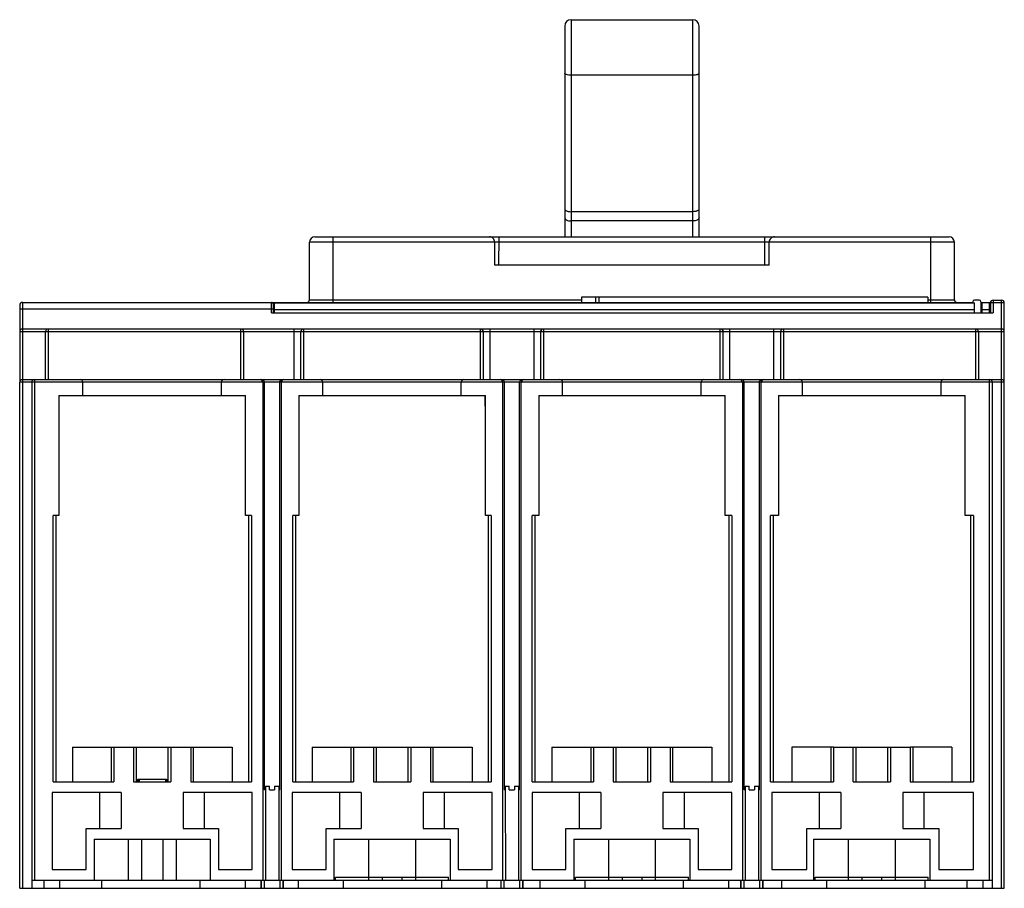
# Model space of a CAD drawing. Header units: millimetres. Extents: x 28 to 212, y 84 to 247.
import ezdxf

# ---------------------------------------------------------------- set-up
doc = ezdxf.new("R2010")
doc.units = ezdxf.units.MM
doc.header["$LTSCALE"] = 21.526205
doc.layers.get('0').update_dxf_attribs({"linetype": 'CONTINUOUS'})

msp = doc.modelspace()

# ---------------------------------------------------------------- linework, layer by layer
at = {"color": 7, "linetype": 'Continuous'}
for p, q in [((129.88, 246.26), (129.88, 206.69)), ((131.08, 247.46), (131.08, 206.69)), ((131.08, 247.46), (153.88, 247.46)), ((153.88, 206.69), (153.88, 247.46)), ((155.08, 206.69), (155.08, 246.26)), ((153.88, 237.05), (131.08, 237.05)), ((153.88, 211.41), (131.08, 211.41)), ((153.88, 209.67), (131.08, 209.67)), ((81.99, 194.89), (81.99, 205.69)), ((202.97, 205.69), (81.99, 205.69)), ((82.99, 206.69), (201.97, 206.69)), ((86.38, 206.69), (86.38, 194.39)), ((116.74, 201.39), (116.74, 205.69)), ((117.54, 201.39), (117.55, 206.69)), ((167.42, 201.39), (167.42, 206.69)), ((168.22, 201.39), (168.22, 205.69)), ((198.57, 194.39), (198.57, 206.69)), ((202.97, 194.89), (202.97, 205.69)), ((168.22, 201.39), (116.74, 201.39)), ((28.12, 194.39), (28.12, 179.89)), ((28.12, 194.39), (206.34, 194.39)), ((74.84, 192.41), (74.84, 194.39)), ((75.24, 192.41), (75.24, 193.99)), ((75.34, 194.39), (75.34, 192.41)), ((75.34, 194.31), (206.74, 194.31)), ((81.99, 194.89), (133, 194.89)), ((133, 195.36), (133, 194.39)), ((197.99, 195.36), (133, 195.36)), ((135.69, 194.39), (135.69, 195.36)), ((136.29, 195.36), (136.29, 194.39)), ((197.99, 195.36), (197.99, 194.39)), ((197.99, 194.89), (202.97, 194.89)), ((206.24, 194.39), (206.24, 194.31)), ((206.44, 194.51), (206.44, 194.31)), ((207.64, 194.81), (206.74, 194.81)), ((206.74, 192.41), (206.74, 194.31)), ((207.94, 194.51), (207.94, 192.41)), ((208.05, 194.39), (209.74, 194.39)), ((208.14, 194.39), (208.14, 192.41)), ((209.54, 194.31), (208.14, 194.31)), ((209.54, 192.41), (209.54, 194.39)), ((212.34, 194.31), (209.74, 194.31)), ((209.74, 194.31), (209.74, 192.41)), ((210.24, 194.81), (211.84, 194.81)), ((210.24, 194.81), (210.24, 192.41)), ((211.84, 84.39), (211.84, 194.81)), ((212.34, 84.39), (212.34, 194.31)), ((27.62, 193.89), (27.62, 179.39)), ((75.24, 193.09), (27.62, 193.09)), ((74.84, 192.41), (210.24, 192.41)), ((206.74, 193.01), (75.34, 193.01)), ((209.54, 193.01), (208.14, 193.01)), ((80.33, 188.89), (27.62, 188.89)), ((80.83, 189.39), (28.12, 189.39)), ((32.47, 179.89), (32.47, 188.89)), ((32.97, 189.39), (32.97, 179.89)), ((69.12, 179.89), (69.12, 189.39)), ((69.62, 188.89), (69.62, 179.89)), ((79.13, 179.89), (79.13, 189.39)), ((80.33, 188.89), (80.33, 179.89)), ((80.39, 179.89), (80.39, 188.89)), ((114.56, 188.89), (80.39, 188.89)), ((80.89, 189.39), (80.89, 179.89)), ((114.06, 189.39), (80.89, 189.39)), ((114.06, 179.89), (114.06, 189.39)), ((125.83, 189.39), (114.11, 189.39)), ((114.56, 188.89), (114.56, 179.89)), ((114.61, 179.89), (114.61, 188.89)), ((125.33, 188.89), (114.61, 188.89)), ((115.81, 189.39), (115.81, 179.89)), ((124.13, 179.89), (124.13, 189.39)), ((125.33, 188.89), (125.33, 179.89)), ((125.39, 179.89), (125.39, 188.89)), ((159.56, 188.89), (125.39, 188.89)), ((125.89, 189.39), (125.89, 179.89)), ((159.06, 189.39), (125.89, 189.39)), ((159.06, 179.89), (159.06, 189.39)), ((170.83, 189.39), (159.11, 189.39)), ((159.56, 188.89), (159.56, 179.89)), ((170.33, 188.89), (159.61, 188.89)), ((159.61, 179.89), (159.61, 188.89)), ((160.81, 189.39), (160.81, 179.89)), ((169.13, 179.89), (169.13, 189.39)), ((170.33, 188.89), (170.33, 179.89)), ((212.34, 188.89), (170.39, 188.89)), ((170.39, 179.89), (170.39, 188.89)), ((211.84, 189.39), (170.89, 189.39)), ((170.89, 189.39), (170.89, 179.89)), ((206.97, 179.89), (206.97, 189.39)), ((207.47, 188.89), (207.47, 179.89)), ((27.64, 84.39), (27.64, 179.39)), ((212.34, 179.39), (27.64, 179.39)), ((28.14, 179.89), (28.14, 84.39)), ((28.14, 179.89), (211.84, 179.89)), ((29.89, 179.39), (29.89, 84.39)), ((30.39, 179.89), (30.39, 85.89)), ((39.47, 176.89), (39.47, 179.39)), ((65.47, 176.89), (65.47, 179.39)), ((73.22, 179.39), (73.22, 85.89)), ((73.55, 102.89), (73.55, 179.39)), ((76.4, 102.89), (76.4, 179.39)), ((76.72, 85.89), (76.72, 179.39)), ((84.47, 176.89), (84.47, 179.39)), ((110.47, 176.89), (110.47, 179.39)), ((118.22, 179.39), (118.22, 85.89)), ((118.55, 102.89), (118.55, 179.39)), ((121.4, 102.89), (121.4, 179.39)), ((121.72, 85.89), (121.72, 179.39)), ((129.47, 176.89), (129.47, 179.39)), ((155.47, 176.89), (155.47, 179.39)), ((163.22, 179.39), (163.22, 85.89)), ((163.55, 102.89), (163.55, 179.39)), ((166.4, 102.89), (166.4, 179.39)), ((166.72, 85.89), (166.72, 179.39)), ((174.47, 176.89), (174.47, 179.39)), ((200.47, 176.89), (200.47, 179.39)), ((209.59, 85.89), (209.59, 179.89)), ((210.09, 179.39), (210.09, 84.39)), ((34.99, 176.89), (34.99, 154.39)), ((34.99, 176.89), (69.99, 176.89)), ((69.99, 154.39), (69.99, 176.89)), ((79.99, 176.89), (79.99, 154.39)), ((79.99, 176.89), (114.99, 176.89)), ((114.93, 174.89), (114.93, 176.89)), ((114.99, 154.39), (114.99, 176.89)), ((124.99, 176.89), (124.99, 154.39)), ((124.99, 176.89), (159.99, 176.89)), ((159.99, 154.39), (159.99, 176.89)), ((169.99, 176.89), (204.99, 176.89)), ((169.99, 176.89), (169.99, 154.39)), ((204.99, 154.39), (204.99, 176.89)), ((115, 174.89), (114.93, 174.89)), ((33.89, 104.39), (33.89, 154.39)), ((34.99, 154.39), (33.89, 154.39)), ((34.39, 154.39), (34.39, 104.39)), ((71.09, 154.39), (69.99, 154.39)), ((70.59, 104.39), (70.59, 154.39)), ((71.09, 154.39), (71.09, 104.39)), ((78.89, 104.39), (78.89, 154.39)), ((79.99, 154.39), (78.89, 154.39)), ((79.39, 154.39), (79.39, 104.39)), ((116.09, 154.39), (114.99, 154.39)), ((115.59, 104.39), (115.59, 154.39)), ((116.09, 154.39), (116.09, 104.39)), ((124.99, 154.39), (123.74, 154.39)), ((123.74, 104.39), (123.74, 154.39)), ((124.24, 154.39), (124.24, 104.39)), ((161.24, 154.39), (159.99, 154.39)), ((160.74, 104.39), (160.74, 154.39)), ((161.24, 154.39), (161.24, 104.39)), ((169.99, 154.39), (168.49, 154.39)), ((168.49, 104.39), (168.49, 154.39)), ((168.99, 154.39), (168.99, 104.39)), ((206.59, 154.39), (204.99, 154.39)), ((206.09, 104.39), (206.09, 154.39)), ((206.59, 154.39), (206.59, 104.39)), ((37.51, 110.89), (37.51, 104.39)), ((37.51, 110.89), (67.51, 110.89)), ((44.86, 104.39), (44.86, 110.89)), ((45.29, 110.89), (45.29, 104.39)), ((49, 110.89), (49, 104.39)), ((49.5, 110.89), (49.5, 104.39)), ((55.5, 104.39), (55.5, 110.89)), ((56, 110.89), (56, 104.39)), ((59.71, 110.89), (59.71, 104.39)), ((60.15, 110.89), (60.15, 104.39)), ((67.51, 110.89), (67.51, 104.39)), ((82.49, 110.89), (112.49, 110.89)), ((82.49, 110.89), (82.49, 104.39)), ((89.84, 104.39), (89.84, 110.89)), ((90.27, 110.89), (90.27, 104.39)), ((93.98, 110.89), (93.98, 104.39)), ((94.48, 110.89), (94.48, 104.39)), ((100.48, 104.39), (100.48, 110.89)), ((100.98, 110.89), (100.98, 104.39)), ((104.69, 110.89), (104.69, 104.39)), ((105.13, 110.89), (105.13, 104.39)), ((112.49, 110.89), (112.49, 104.39)), ((127.47, 110.89), (157.47, 110.89)), ((127.47, 110.89), (127.47, 104.39)), ((134.82, 104.39), (134.82, 110.89)), ((135.26, 110.89), (135.26, 104.39)), ((138.97, 110.89), (138.97, 104.39)), ((139.47, 110.89), (139.47, 104.39)), ((145.47, 104.39), (145.47, 110.89)), ((145.97, 110.89), (145.97, 104.39)), ((149.68, 110.89), (149.68, 104.39)), ((150.11, 110.89), (150.11, 104.39)), ((157.47, 110.89), (157.47, 104.39)), ((180.27, 110.89), (172.51, 110.89)), ((172.51, 110.89), (172.51, 104.39)), ((179.86, 104.39), (179.86, 110.89)), ((180.29, 110.89), (184, 110.89)), ((180.29, 110.89), (180.29, 104.39)), ((184, 104.39), (184, 110.89)), ((184.02, 110.89), (190.99, 110.89)), ((184.5, 110.89), (184.5, 104.39)), ((190.5, 104.39), (190.5, 110.89)), ((191, 110.89), (194.71, 110.89)), ((191, 110.89), (191, 104.39)), ((194.71, 110.89), (194.71, 104.39)), ((202.51, 110.89), (194.74, 110.89)), ((195.15, 110.89), (195.15, 104.39)), ((202.51, 110.89), (202.51, 104.39)), ((33.89, 104.39), (45.29, 104.39)), ((49, 104.39), (56, 104.39)), ((49.76, 104.39), (49.76, 104.89)), ((49.76, 104.89), (55.18, 104.89)), ((49.85, 104.39), (49.85, 104.89)), ((50.01, 104.89), (50.01, 104.39)), ((55.01, 104.39), (55.01, 104.89)), ((55.13, 104.39), (55.13, 104.89)), ((55.18, 104.89), (55.18, 104.39)), ((59.71, 104.39), (71.09, 104.39)), ((73.71, 103.59), (74.49, 103.59)), ((73.72, 103.59), (73.72, 102.89)), ((73.74, 103.59), (73.74, 85.89)), ((74.49, 102.89), (74.49, 103.59)), ((75.45, 103.59), (76.23, 103.59)), ((75.45, 103.59), (75.45, 102.89)), ((76.22, 103.59), (76.22, 85.89)), ((78.89, 104.39), (90.27, 104.39)), ((93.98, 104.39), (100.98, 104.39)), ((104.69, 104.39), (116.09, 104.39)), ((118.71, 103.59), (119.47, 103.59)), ((118.72, 103.59), (118.74, 85.89)), ((119.47, 102.89), (119.47, 103.59)), ((120.47, 103.59), (121.23, 103.59)), ((120.47, 103.59), (120.47, 102.89)), ((121.22, 103.59), (121.22, 85.89)), ((123.74, 104.39), (135.26, 104.39)), ((138.97, 104.39), (145.97, 104.39)), ((149.68, 104.39), (161.24, 104.39)), ((163.71, 103.59), (164.45, 103.59)), ((163.72, 103.59), (163.74, 85.89)), ((164.45, 102.89), (164.45, 103.59)), ((165.49, 103.59), (166.23, 103.59)), ((165.49, 103.59), (165.49, 102.89)), ((166.22, 103.59), (166.22, 85.89)), ((168.49, 104.39), (180.29, 104.39)), ((184, 104.39), (191, 104.39)), ((194.71, 104.39), (206.59, 104.39)), ((33.74, 102.39), (33.74, 87.89)), ((46.68, 102.39), (33.74, 102.39)), ((42.68, 95.59), (42.68, 102.39)), ((46.68, 102.39), (46.68, 95.59)), ((58.28, 102.39), (58.28, 95.59)), ((71.24, 102.39), (58.28, 102.39)), ((62.31, 95.59), (62.31, 102.39)), ((71.24, 87.89), (71.24, 102.39)), ((73.71, 102.89), (73.54, 102.89)), ((74.49, 102.89), (75.45, 102.89)), ((76.4, 102.89), (76.23, 102.89)), ((91.67, 102.39), (78.74, 102.39)), ((78.74, 102.39), (78.74, 87.89)), ((87.67, 95.59), (87.67, 102.39)), ((91.67, 102.39), (91.67, 95.59)), ((116.24, 102.39), (103.29, 102.39)), ((103.29, 102.39), (103.29, 95.59)), ((107.31, 95.59), (107.31, 102.39)), ((116.24, 87.89), (116.24, 102.39)), ((118.71, 102.89), (118.54, 102.89)), ((119.47, 102.89), (120.47, 102.89)), ((121.4, 102.89), (121.23, 102.89)), ((136.67, 102.39), (123.74, 102.39)), ((123.74, 102.39), (123.74, 87.89)), ((132.67, 95.59), (132.67, 102.39)), ((136.67, 102.39), (136.67, 95.59)), ((161.24, 102.39), (148.3, 102.39)), ((148.3, 102.39), (148.3, 95.59)), ((152.32, 95.59), (152.32, 102.39)), ((161.24, 87.89), (161.24, 102.39)), ((163.71, 102.89), (163.54, 102.89)), ((164.45, 102.89), (165.49, 102.89)), ((166.4, 102.89), (166.23, 102.89)), ((181.66, 102.39), (168.74, 102.39)), ((168.74, 102.39), (168.74, 87.89)), ((177.66, 95.59), (177.66, 102.39)), ((181.66, 102.39), (181.66, 95.59)), ((206.59, 102.39), (193.31, 102.39)), ((193.31, 102.39), (193.31, 95.59)), ((197.32, 95.59), (197.32, 102.39)), ((206.59, 87.89), (206.59, 102.39)), ((40.09, 87.89), (40.09, 95.59)), ((40.09, 95.59), (46.68, 95.59)), ((58.28, 95.59), (64.89, 95.59)), ((64.89, 95.59), (64.89, 87.89)), ((85.09, 95.59), (91.67, 95.59)), ((85.09, 87.89), (85.09, 95.59)), ((103.29, 95.59), (109.89, 95.59)), ((109.89, 95.59), (109.89, 87.89)), ((130.09, 95.59), (136.67, 95.59)), ((130.09, 87.89), (130.09, 95.59)), ((148.3, 95.59), (154.89, 95.59)), ((154.89, 95.59), (154.89, 87.89)), ((175.27, 95.59), (181.66, 95.59)), ((175.27, 87.89), (175.27, 95.59)), ((193.31, 95.59), (200.07, 95.59)), ((200.07, 95.59), (200.07, 87.89)), ((41.57, 93.59), (41.57, 85.89)), ((41.57, 93.59), (63.37, 93.59)), ((47.96, 93.59), (47.96, 85.89)), ((50.47, 93.59), (50.47, 85.89)), ((54.47, 93.59), (54.47, 85.89)), ((56.99, 93.59), (56.99, 85.89)), ((63.37, 93.59), (63.37, 85.89)), ((86.57, 93.59), (108.37, 93.59)), ((86.57, 93.59), (86.57, 85.89)), ((93.08, 93.59), (93.08, 85.89)), ((101.86, 93.59), (101.86, 85.89)), ((108.37, 93.59), (108.37, 85.89)), ((131.57, 93.59), (153.37, 93.59)), ((131.57, 93.59), (131.57, 85.89)), ((138.08, 93.59), (138.08, 85.89)), ((146.86, 93.59), (146.86, 85.89)), ((153.37, 93.59), (153.37, 85.89)), ((176.57, 93.59), (198.37, 93.59)), ((176.57, 93.59), (176.57, 85.89)), ((183.08, 93.59), (183.08, 85.89)), ((191.86, 93.59), (191.86, 85.89)), ((198.37, 93.59), (198.37, 85.89)), ((33.74, 87.89), (40.09, 87.89)), ((64.89, 87.89), (71.24, 87.89)), ((78.74, 87.89), (85.09, 87.89)), ((109.89, 87.89), (116.24, 87.89)), ((123.74, 87.89), (130.09, 87.89)), ((154.89, 87.89), (161.24, 87.89)), ((168.74, 87.89), (175.27, 87.89)), ((200.07, 87.89), (206.59, 87.89)), ((29.89, 85.89), (210.09, 85.89)), ((32.13, 85.89), (32.13, 84.39)), ((35.06, 85.89), (35.06, 84.39)), ((43.02, 84.39), (43.02, 85.89)), ((61.4, 85.89), (61.4, 84.39)), ((69.91, 85.89), (69.91, 84.39)), ((72.92, 84.39), (72.92, 85.89)), ((72.97, 84.39), (72.97, 85.89)), ((73.47, 85.89), (73.47, 84.39)), ((76.47, 84.39), (76.47, 85.89)), ((76.97, 85.89), (76.97, 84.39)), ((77.03, 85.89), (77.03, 84.39)), ((79.84, 85.89), (79.84, 84.39)), ((86.87, 86.49), (108.07, 86.49)), ((86.87, 85.89), (86.87, 86.49)), ((88.36, 84.39), (88.36, 85.89)), ((95.62, 86.49), (95.62, 85.89)), ((99.32, 86.49), (99.32, 85.89)), ((106.74, 85.89), (106.74, 84.39)), ((108.07, 85.89), (108.07, 86.49)), ((115.26, 85.89), (115.26, 84.39)), ((117.92, 84.39), (117.92, 85.89)), ((117.97, 84.39), (117.97, 85.89)), ((118.47, 85.89), (118.47, 84.39)), ((121.47, 84.39), (121.47, 85.89)), ((121.97, 85.89), (121.97, 84.39)), ((122.03, 85.89), (122.03, 84.39)), ((125.19, 85.89), (125.19, 84.39)), ((131.87, 86.49), (153.07, 86.49)), ((131.87, 85.89), (131.87, 86.49)), ((133.7, 84.39), (133.7, 85.89)), ((140.62, 86.49), (140.62, 85.89)), ((144.32, 86.49), (144.32, 85.89)), ((152.09, 85.89), (152.09, 84.39)), ((153.07, 85.89), (153.07, 86.49)), ((160.6, 85.89), (160.6, 84.39)), ((162.92, 84.39), (162.92, 85.89)), ((162.97, 84.39), (162.97, 85.89)), ((163.47, 85.89), (163.47, 84.39)), ((166.47, 84.39), (166.47, 85.89)), ((166.97, 85.89), (166.97, 84.39)), ((167.03, 85.89), (167.03, 84.39)), ((170.53, 85.89), (170.53, 84.39)), ((176.87, 86.49), (198.07, 86.49)), ((176.87, 85.89), (176.87, 86.49)), ((179.05, 84.39), (179.05, 85.89)), ((185.62, 86.49), (185.62, 85.89)), ((189.32, 86.49), (189.32, 85.89)), ((197.43, 85.89), (197.43, 84.39)), ((198.07, 85.89), (198.07, 86.49)), ((205.38, 84.39), (205.38, 85.89)), ((208.31, 85.89), (208.31, 84.39)), ((27.64, 84.39), (72.92, 84.39)), ((72.97, 84.39), (76.97, 84.39)), ((77.03, 84.39), (117.92, 84.39)), ((117.97, 84.39), (121.97, 84.39)), ((122.03, 84.39), (162.92, 84.39)), ((162.97, 84.39), (166.97, 84.39)), ((167.03, 84.39), (212.34, 84.39))]:
    msp.add_line(p, q, dxfattribs=at)
for centre, radius, start, end in [((131.08, 246.26), 1.2, 90, 180), ((153.88, 246.26), 1.2, 0, 90), ((82.99, 205.69), 1, 90, 180), ((115.74, 205.69), 1, 0, 90.002), ((169.22, 205.69), 1, 89.9967, 180), ((201.98, 205.69), 1, 0, 90), ((28.12, 193.89), 0.5, 89.9999, 180), ((74.84, 193.99), 0.4, 0, 90), ((81.49, 194.89), 0.5, 270, 360), ((203.48, 194.89), 0.5, 180, 270), ((206.74, 194.51), 0.3, 90, 180), ((207.64, 194.51), 0.3, 0, 90), ((210.24, 194.31), 0.5, 90, 180), ((211.84, 194.31), 0.5, 0, 90), ((28.12, 188.89), 0.5, 90.0002, 180), ((32.97, 188.89), 0.5, 90, 180), ((69.12, 188.89), 0.5, 0, 90), ((80.89, 188.89), 0.5, 89.9865, 180.0221), ((114.06, 188.89), 0.5, 359.9778, 90.0134), ((114.11, 188.89), 0.5, 359.9778, 90.0134), ((125.89, 188.89), 0.5, 89.9865, 180.0221), ((159.06, 188.89), 0.5, 359.9778, 90.0134), ((159.11, 188.89), 0.5, 359.9778, 90.0134), ((170.89, 188.89), 0.5, 89.9865, 180.0221), ((206.97, 188.89), 0.5, 0, 90), ((211.84, 188.89), 0.5, 0, 90.0015), ((28.14, 179.39), 0.5, 90, 180), ((30.39, 179.39), 0.5, 90, 180), ((38.97, 179.39), 0.5, 0, 90.0021), ((65.97, 179.39), 0.5, 89.9968, 180), ((83.97, 179.39), 0.5, 0, 90.0021), ((110.97, 179.39), 0.5, 89.9968, 180), ((128.97, 179.39), 0.5, 0, 90.0021), ((155.97, 179.39), 0.5, 89.9968, 180), ((173.97, 179.39), 0.5, 0, 90.0021), ((200.97, 179.39), 0.5, 89.9968, 180), ((209.59, 179.39), 0.5, 0, 90), ((211.84, 179.39), 0.5, 0, 90)]:
    msp.add_arc(centre, radius, start, end, dxfattribs=at)
for points, knots in [([(130.23, 237.14), (130.18, 237.15), (130.09, 237.18), (129.96, 237.25), (129.88, 237.33), (129.88, 237.38)], [0, 0, 0, 0, 0.355653, 0.639174, 1, 1, 1, 1]), ([(131.08, 237.04), (130.93, 237.04), (130.64, 237.05), (130.36, 237.1), (130.23, 237.14)], [0, 0, 0, 0, 0.537117, 1, 1, 1, 1]), ([(155.08, 237.38), (155.08, 237.33), (155, 237.25), (154.87, 237.18), (154.65, 237.11), (154.32, 237.05), (154.04, 237.04), (153.88, 237.04)], [0, 0, 0, 0, 0.123243, 0.220081, 0.341555, 0.646337, 1, 1, 1, 1]), ([(129.88, 211.91), (129.88, 211.75), (130.14, 211.58), (130.42, 211.5), (130.7, 211.43), (130.93, 211.41), (131.08, 211.41)], [0, 0, 0, 0, 0.364031, 0.50477, 0.660893, 1, 1, 1, 1]), ([(155.08, 211.91), (155.08, 211.75), (154.82, 211.58), (154.55, 211.5), (154.26, 211.43), (154.04, 211.41), (153.88, 211.41)], [0, 0, 0, 0, 0.364026, 0.504768, 0.660893, 1, 1, 1, 1]), ([(129.88, 210.3), (129.88, 210.26), (129.9, 210.17), (129.99, 210.03), (130.16, 209.88), (130.53, 209.71), (130.86, 209.67), (131.08, 209.67)], [0, 0, 0, 0, 0.085889, 0.179688, 0.344225, 0.540962, 1, 1, 1, 1]), ([(155.08, 210.3), (155.08, 210.22), (155.03, 210.08), (154.88, 209.94), (154.66, 209.8), (154.32, 209.69), (154.03, 209.67), (153.88, 209.67)], [0, 0, 0, 0, 0.16888, 0.277368, 0.403852, 0.697355, 1, 1, 1, 1]), ([(80.58, 189.32), (80.51, 189.28), (80.38, 189.15), (80.33, 188.97), (80.33, 188.89)], [0, 0, 0, 0, 0.499984, 1, 1, 1, 1]), ([(125.58, 189.32), (125.51, 189.28), (125.38, 189.15), (125.33, 188.97), (125.33, 188.89)], [0, 0, 0, 0, 0.499984, 1, 1, 1, 1]), ([(170.58, 189.32), (170.51, 189.28), (170.38, 189.15), (170.33, 188.97), (170.33, 188.89)], [0, 0, 0, 0, 0.499984, 1, 1, 1, 1]), ([(73.22, 179.39), (73.22, 179.53), (73.11, 179.79), (72.85, 179.89), (72.74, 179.89)], [0, 0, 0, 0, 0.555733, 1, 1, 1, 1]), ([(73.55, 179.39), (73.55, 179.52), (73.43, 179.79), (73.16, 179.89), (73.03, 179.89)], [0, 0, 0, 0, 0.513791, 1, 1, 1, 1]), ([(76.4, 179.39), (76.4, 179.52), (76.51, 179.79), (76.78, 179.89), (76.91, 179.89)], [0, 0, 0, 0, 0.513789, 1, 1, 1, 1]), ([(77.2, 179.89), (77.09, 179.89), (76.83, 179.79), (76.72, 179.53), (76.72, 179.39)], [0, 0, 0, 0, 0.44432, 1, 1, 1, 1]), ([(118.22, 179.39), (118.22, 179.53), (118.11, 179.79), (117.85, 179.89), (117.74, 179.89)], [0, 0, 0, 0, 0.555733, 1, 1, 1, 1]), ([(118.55, 179.39), (118.55, 179.52), (118.43, 179.79), (118.16, 179.89), (118.03, 179.89)], [0, 0, 0, 0, 0.513791, 1, 1, 1, 1]), ([(121.4, 179.39), (121.4, 179.52), (121.51, 179.79), (121.78, 179.89), (121.91, 179.89)], [0, 0, 0, 0, 0.513789, 1, 1, 1, 1]), ([(122.2, 179.89), (122.09, 179.89), (121.83, 179.79), (121.72, 179.53), (121.72, 179.39)], [0, 0, 0, 0, 0.44432, 1, 1, 1, 1]), ([(163.22, 179.39), (163.22, 179.53), (163.11, 179.79), (162.85, 179.89), (162.74, 179.89)], [0, 0, 0, 0, 0.555733, 1, 1, 1, 1]), ([(163.55, 179.39), (163.55, 179.52), (163.43, 179.79), (163.16, 179.89), (163.03, 179.89)], [0, 0, 0, 0, 0.513791, 1, 1, 1, 1]), ([(166.4, 179.39), (166.4, 179.52), (166.51, 179.79), (166.78, 179.89), (166.91, 179.89)], [0, 0, 0, 0, 0.513789, 1, 1, 1, 1]), ([(167.2, 179.89), (167.09, 179.89), (166.83, 179.79), (166.72, 179.53), (166.72, 179.39)], [0, 0, 0, 0, 0.44432, 1, 1, 1, 1])]:
    msp.add_open_spline(points, degree=3, knots=knots, dxfattribs=at)
for points in [[(80.83, 189.39), (80.75, 189.39), (80.66, 189.36), (80.58, 189.32)], [(125.83, 189.39), (125.75, 189.39), (125.66, 189.36), (125.58, 189.32)], [(170.83, 189.39), (170.75, 189.39), (170.66, 189.36), (170.58, 189.32)]]:
    msp.add_open_spline(points, degree=3, dxfattribs=at)

doc.saveas('drawing.dxf')
